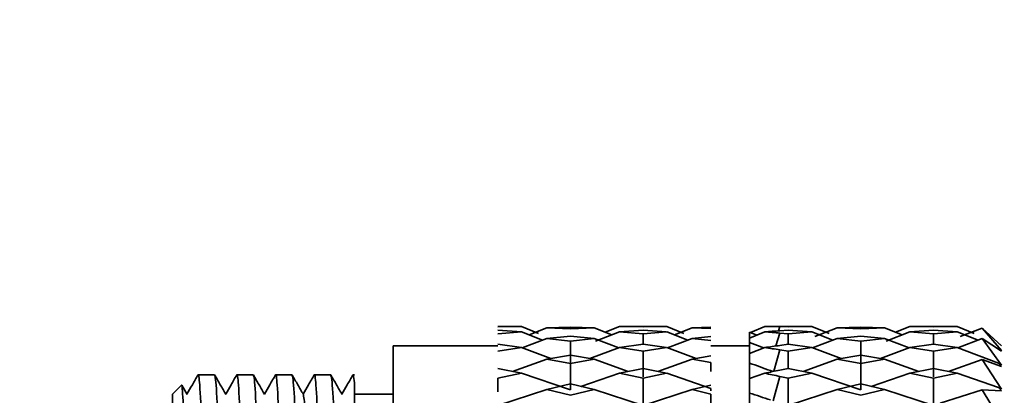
# Model space of a CAD drawing. Header units: millimetres. Extents: x -7686 to -856, y -458 to 6140.
# Tile 35 of 102: x -6003 to -5977, y 3664 to 3674. Entities that reach past the tile are written whole.
import ezdxf

# ---------------------------------------------------------------- set-up
doc = ezdxf.new("R2010")
doc.units = ezdxf.units.MM
doc.header["$LTSCALE"] = 5
doc.header["$PDSIZE"] = -1
doc.layers.add('细实线', color=1, linetype='Continuous', lineweight=20)
doc.dimstyles.new('安装', dxfattribs={"dimtxt": 6, "dimasz": 12, "dimexe": 7, "dimexo": 0.625, "dimtad": 1, "dimtoh": 1, "dimtxsty": 'Standard', "dimcen": 2.5, "dimclrd": 4, "dimclre": 4, "dimclrt": 3, "dimadec": 0, "dimazin": 0, "dimtfac": 1, "dimtmove": 0, "dimatfit": 3, "dimfxl": 1, "dimarcsym": 0})

# ---------------------------------------------------------------- blocks, each defined once
blk = doc.blocks.new('*D73')
at = {"layer": 'Defpoints', "color": 0, "linetype": 'Continuous', "transparency": 16777216}
for p in [(-5831.961, 3764.628), (-6092.748, 3374.818), (-5832.245, 3374.628)]:
    blk.add_point(p, dxfattribs=at)
at = {"layer": '细实线', "color": 4, "linetype": 'Continuous', "lineweight": -2, "transparency": 16777216}
for p, q in [((-5832.586, 3764.629), (-6099.464, 3764.823)), ((-6092.473, 3752.818), (-6092.74, 3386.818)), ((-5832.87, 3374.629), (-6099.748, 3374.823))]:
    blk.add_line(p, q, dxfattribs=at)
at = {"layer": '细实线', "color": 4, "linetype": 'Continuous', "transparency": 16777216}
for points in [[(-6094.473, 3752.82), (-6090.473, 3752.817), (-6092.464, 3764.818)], [(-6094.74, 3386.82), (-6090.74, 3386.817), (-6092.748, 3374.818)]]:
    blk.add_solid(points, dxfattribs=at)
at = {"layer": '细实线', "color": 3, "linetype": 'Continuous', "transparency": 16777216, "insert": (-6096.231, 3569.821), "char_height": 6, "attachment_point": 5, "rotation": 89.9582}
blk.add_mtext('390', dxfattribs=at)

msp = doc.modelspace()

# ---------------------------------------------------------------- linework, layer by layer
at = {"linetype": 'Continuous', "lineweight": 35}
for p, q in [((-5989.633, 3665.683), (-5990.247, 3665.683)), ((-5990.245, 3665.68), (-5989.636, 3665.683)), ((-5989.636, 3665.683), (-5989.192, 3665.508)), ((-5988.981, 3665.649), (-5989.438, 3665.469)), ((-5988.981, 3665.649), (-5989.438, 3665.469)), ((-5988.981, 3665.649), (-5988.37, 3665.668)), ((-5988.37, 3665.668), (-5988.981, 3665.649)), ((-5988.37, 3665.623), (-5988.981, 3665.649)), ((-5988.37, 3665.668), (-5987.759, 3665.649)), ((-5988.37, 3665.668), (-5987.759, 3665.649)), ((-5988.37, 3665.623), (-5987.759, 3665.649)), ((-5987.759, 3665.649), (-5987.304, 3665.469)), ((-5987.105, 3665.684), (-5987.476, 3665.537)), ((-5985.883, 3665.683), (-5987.108, 3665.683)), ((-5986.496, 3665.68), (-5987.105, 3665.683)), ((-5986.496, 3665.68), (-5985.886, 3665.683)), ((-5985.885, 3665.684), (-5985.441, 3665.507)), ((-5985.687, 3665.469), (-5985.231, 3665.649)), ((-5985.687, 3665.469), (-5985.231, 3665.649)), ((-5984.745, 3665.665), (-5985.231, 3665.649)), ((-5985.231, 3665.649), (-5984.745, 3665.629)), ((-5983.723, 3665.53), (-5983.355, 3665.683)), ((-5982.134, 3665.683), (-5983.355, 3665.683)), ((-5982.999, 3665.571), (-5982.96, 3665.682)), ((-5982.96, 3665.682), (-5982.746, 3665.68)), ((-5982.746, 3665.68), (-5982.136, 3665.683)), ((-5982.136, 3665.683), (-5981.691, 3665.508)), ((-5981.481, 3665.649), (-5982.057, 3665.422)), ((-5981.481, 3665.649), (-5980.87, 3665.668)), ((-5980.87, 3665.668), (-5981.481, 3665.649)), ((-5980.87, 3665.623), (-5981.481, 3665.649)), ((-5980.87, 3665.668), (-5980.259, 3665.649)), ((-5980.87, 3665.668), (-5980.259, 3665.649)), ((-5980.87, 3665.623), (-5980.259, 3665.649)), ((-5980.259, 3665.649), (-5979.804, 3665.469)), ((-5979.605, 3665.683), (-5979.976, 3665.537)), ((-5978.383, 3665.683), (-5979.608, 3665.683)), ((-5979.605, 3665.683), (-5978.996, 3665.68)), ((-5978.385, 3665.683), (-5978.996, 3665.68)), ((-5977.946, 3665.508), (-5978.385, 3665.684)), ((-5977.741, 3665.645), (-5978.306, 3665.422)), ((-5977.245, 3665.063), (-5977.741, 3665.645)), ((-5977.741, 3665.644), (-5977.245, 3665.183)), ((-5989.636, 3665.547), (-5990.245, 3665.587)), ((-5990.245, 3665.499), (-5989.636, 3665.547)), ((-5989.636, 3665.546), (-5989.092, 3665.335)), ((-5988.981, 3665.377), (-5989.617, 3665.134)), ((-5988.981, 3665.377), (-5988.37, 3665.439)), ((-5988.37, 3665.307), (-5988.981, 3665.377)), ((-5988.37, 3665.439), (-5987.759, 3665.377)), ((-5988.37, 3665.307), (-5987.759, 3665.377)), ((-5987.759, 3665.376), (-5987.124, 3665.134)), ((-5987.105, 3665.547), (-5987.723, 3665.307)), ((-5987.105, 3665.547), (-5986.496, 3665.587)), ((-5986.496, 3665.499), (-5987.105, 3665.547)), ((-5985.886, 3665.547), (-5986.496, 3665.587)), ((-5986.496, 3665.499), (-5985.886, 3665.547)), ((-5986.496, 3665.225), (-5986.496, 3665.499)), ((-5985.885, 3665.547), (-5985.342, 3665.334)), ((-5985.866, 3665.134), (-5985.231, 3665.376)), ((-5984.745, 3665.427), (-5985.231, 3665.377)), ((-5985.231, 3665.377), (-5984.745, 3665.322)), ((-5983.745, 3665.387), (-5983.355, 3665.547)), ((-5983.745, 3665.539), (-5983.558, 3665.463)), ((-5983.745, 3665.388), (-5983.745, 3665.539)), ((-5983.745, 3665.272), (-5983.745, 3665.387)), ((-5983.063, 3665.182), (-5982.96, 3665.516)), ((-5982.96, 3665.574), (-5982.746, 3665.587)), ((-5982.96, 3665.516), (-5982.746, 3665.499)), ((-5982.136, 3665.547), (-5982.746, 3665.587)), ((-5982.746, 3665.499), (-5982.136, 3665.547)), ((-5982.746, 3665.225), (-5982.746, 3665.499)), ((-5982.136, 3665.546), (-5981.592, 3665.335)), ((-5981.481, 3665.377), (-5982.118, 3665.134)), ((-5981.481, 3665.377), (-5980.87, 3665.439)), ((-5980.87, 3665.307), (-5981.481, 3665.377)), ((-5980.87, 3665.439), (-5980.259, 3665.377)), ((-5980.87, 3665.307), (-5980.259, 3665.377)), ((-5980.259, 3665.376), (-5979.624, 3665.134)), ((-5979.605, 3665.547), (-5980.222, 3665.306)), ((-5978.996, 3665.587), (-5979.605, 3665.547)), ((-5979.605, 3665.547), (-5978.996, 3665.499)), ((-5978.996, 3665.587), (-5978.385, 3665.547)), ((-5978.385, 3665.547), (-5978.996, 3665.499)), ((-5978.996, 3665.499), (-5978.996, 3665.225)), ((-5977.843, 3665.333), (-5978.385, 3665.547)), ((-5977.741, 3665.372), (-5978.366, 3665.134)), ((-5977.245, 3664.688), (-5977.741, 3665.372)), ((-5977.741, 3665.372), (-5977.245, 3665.045)), ((-5990.245, 3665.183), (-5992.947, 3665.183)), ((-5989.636, 3665.141), (-5990.245, 3665.225)), ((-5990.245, 3665.05), (-5989.636, 3665.141)), ((-5989.636, 3665.14), (-5988.876, 3664.858)), ((-5988.37, 3665.307), (-5988.37, 3664.671)), ((-5987.105, 3665.141), (-5987.866, 3664.858)), ((-5987.105, 3665.141), (-5986.496, 3665.225)), ((-5986.496, 3665.05), (-5987.105, 3665.141)), ((-5985.886, 3665.141), (-5986.496, 3665.225)), ((-5986.496, 3665.05), (-5985.886, 3665.141)), ((-5985.885, 3665.141), (-5985.128, 3664.858)), ((-5983.745, 3665.183), (-5984.745, 3665.183)), ((-5983.745, 3664.988), (-5983.355, 3665.141)), ((-5982.96, 3665.196), (-5982.746, 3665.225)), ((-5982.136, 3665.141), (-5982.746, 3665.225)), ((-5982.746, 3665.05), (-5982.136, 3665.141)), ((-5982.136, 3665.14), (-5981.376, 3664.858)), ((-5980.87, 3665.307), (-5980.87, 3664.671)), ((-5979.605, 3665.141), (-5980.365, 3664.858)), ((-5978.996, 3665.225), (-5979.605, 3665.141)), ((-5979.605, 3665.141), (-5978.996, 3665.05)), ((-5978.996, 3665.225), (-5978.385, 3665.141)), ((-5978.385, 3665.141), (-5978.996, 3665.05)), ((-5977.32, 3664.741), (-5978.385, 3665.141)), ((-5977.245, 3665.183), (-5977.32, 3665.258)), ((-5977.32, 3665.258), (-5977.245, 3665.183)), ((-5977.245, 3665.045), (-5977.32, 3665.127)), ((-5977.32, 3665.127), (-5977.245, 3665.063)), ((-5988.981, 3664.84), (-5988.37, 3664.945)), ((-5988.37, 3664.945), (-5987.759, 3664.84)), ((-5986.496, 3664.387), (-5986.496, 3665.05)), ((-5984.745, 3664.924), (-5985.231, 3664.84)), ((-5983.119, 3664.527), (-5982.96, 3665.083)), ((-5982.96, 3665.083), (-5982.746, 3665.05)), ((-5982.746, 3664.602), (-5982.746, 3665.05)), ((-5981.481, 3664.84), (-5980.87, 3664.945)), ((-5980.87, 3664.945), (-5980.259, 3664.84)), ((-5978.996, 3665.05), (-5978.996, 3664.387)), ((-5989.636, 3664.478), (-5990.245, 3664.602)), ((-5988.981, 3664.84), (-5989.863, 3664.524)), ((-5988.37, 3664.729), (-5988.981, 3664.84)), ((-5988.37, 3664.729), (-5987.759, 3664.84)), ((-5988.37, 3664.729), (-5988.37, 3664.044)), ((-5987.759, 3664.84), (-5986.878, 3664.524)), ((-5987.105, 3664.478), (-5986.496, 3664.602)), ((-5985.886, 3664.478), (-5986.496, 3664.602)), ((-5986.113, 3664.524), (-5985.231, 3664.84)), ((-5985.231, 3664.84), (-5984.745, 3664.752)), ((-5984.745, 3664.52), (-5984.745, 3664.752)), ((-5984.745, 3664.654), (-5984.745, 3664.714)), ((-5982.96, 3664.559), (-5982.746, 3664.602)), ((-5982.136, 3664.478), (-5982.746, 3664.602)), ((-5981.481, 3664.84), (-5982.363, 3664.524)), ((-5980.87, 3664.729), (-5981.481, 3664.84)), ((-5980.87, 3664.729), (-5980.259, 3664.84)), ((-5980.87, 3664.729), (-5980.87, 3664.044)), ((-5980.259, 3664.84), (-5979.378, 3664.524)), ((-5978.996, 3664.602), (-5979.605, 3664.478)), ((-5978.996, 3664.602), (-5978.385, 3664.478)), ((-5977.741, 3664.836), (-5978.613, 3664.524)), ((-5977.245, 3664.069), (-5977.741, 3664.836)), ((-5977.741, 3664.836), (-5977.245, 3664.653)), ((-5977.245, 3664.654), (-5977.32, 3664.741)), ((-5977.32, 3664.741), (-5977.245, 3664.688)), ((-5997.559, 3664.433), (-5997.982, 3664.433)), ((-5996.559, 3664.433), (-5996.982, 3664.433)), ((-5995.559, 3664.433), (-5995.982, 3664.433)), ((-5994.559, 3664.433), (-5994.982, 3664.433)), ((-5993.945, 3664.433), (-5993.982, 3664.433)), ((-5990.245, 3664.347), (-5989.636, 3664.478)), ((-5989.636, 3664.477), (-5988.37, 3664.044)), ((-5987.105, 3664.478), (-5988.102, 3664.136)), ((-5986.496, 3664.347), (-5987.105, 3664.478)), ((-5986.496, 3664.347), (-5985.886, 3664.478)), ((-5985.885, 3664.478), (-5984.745, 3664.085)), ((-5983.745, 3664.337), (-5983.355, 3664.478)), ((-5983.141, 3664.522), (-5983.203, 3664.544)), ((-5983.194, 3664.511), (-5983.203, 3664.544)), ((-5983.132, 3663.765), (-5982.96, 3664.393)), ((-5982.96, 3664.393), (-5982.746, 3664.347)), ((-5982.746, 3664.347), (-5982.136, 3664.478)), ((-5982.136, 3664.477), (-5980.87, 3664.044)), ((-5979.605, 3664.478), (-5980.602, 3664.136)), ((-5979.605, 3664.478), (-5978.996, 3664.347)), ((-5978.385, 3664.478), (-5978.996, 3664.347)), ((-5977.32, 3664.109), (-5978.385, 3664.478)), ((-5998.408, 3664.171), (-5998.645, 3663.933)), ((-5998.265, 3663.928), (-5998.403, 3664.168)), ((-5990.245, 3663.997), (-5990.245, 3664.347)), ((-5988.981, 3664.056), (-5988.37, 3664.199)), ((-5988.37, 3664.199), (-5987.759, 3664.056)), ((-5986.496, 3663.646), (-5986.496, 3664.347)), ((-5984.745, 3664.17), (-5985.231, 3664.056)), ((-5982.746, 3663.646), (-5982.746, 3664.347)), ((-5981.481, 3664.056), (-5980.87, 3664.199)), ((-5980.87, 3664.199), (-5980.259, 3664.056)), ((-5978.996, 3664.347), (-5978.996, 3663.646)), ((-5977.245, 3664.019), (-5977.32, 3664.109)), ((-5977.32, 3664.109), (-5977.245, 3664.069)), ((-5998.645, 3649.433), (-5998.645, 3663.933)), ((-5992.945, 3663.933), (-5993.945, 3663.933)), ((-5988.981, 3664.056), (-5990.245, 3663.646)), ((-5988.37, 3663.906), (-5988.981, 3664.056)), ((-5988.37, 3663.906), (-5987.759, 3664.056)), ((-5987.759, 3664.055), (-5986.496, 3663.646)), ((-5986.496, 3663.646), (-5985.231, 3664.055)), ((-5985.231, 3664.056), (-5984.745, 3663.937)), ((-5984.745, 3664.02), (-5984.745, 3664.085)), ((-5984.745, 3663.67), (-5984.745, 3663.937)), ((-5981.481, 3664.056), (-5982.746, 3663.646)), ((-5980.87, 3663.906), (-5981.481, 3664.056)), ((-5980.87, 3663.906), (-5980.259, 3664.056)), ((-5980.259, 3664.055), (-5978.996, 3663.646)), ((-5977.741, 3664.052), (-5978.821, 3663.703)), ((-5977.245, 3663.227), (-5977.741, 3664.052)), ((-5977.741, 3664.052), (-5977.245, 3664.019))]:
    msp.add_line(p, q, dxfattribs=at)
at = {"color": 4}
msp.add_arc((-5831.961, 3764.628), 692.802, 310, 160, dxfattribs=at)
at = {"color": 4, "linetype": 'ByBlock'}
msp.add_arc((-5831.961, 3764.628), 360.339, 96.77028, 202.78183, dxfattribs=at)
at = {"linetype": 'Continuous', "lineweight": 35}
for points, knots in [([(-5982.96, 3665.682), (-5983.026, 3665.682), (-5983.158, 3665.683), (-5983.289, 3665.683), (-5983.355, 3665.683)], [0, 0, 0, 0, 0.499997, 1, 1, 1, 1]), ([(-5983.355, 3665.547), (-5983.289, 3665.551), (-5983.158, 3665.561), (-5983.026, 3665.57), (-5982.96, 3665.574)], [0, 0, 0, 0, 0.4999968, 1, 1, 1, 1]), ([(-5982.96, 3665.516), (-5983.026, 3665.522), (-5983.158, 3665.532), (-5983.289, 3665.542), (-5983.355, 3665.547)], [0, 0, 0, 0, 0.499997, 1, 1, 1, 1]), ([(-5983.384, 3665.129), (-5983.414, 3665.141), (-5983.535, 3665.187), (-5983.655, 3665.234), (-5983.745, 3665.27)], [0, 0, 0, 0, 0.2511053, 1, 1, 1, 1]), ([(-5983.745, 3664.99), (-5983.745, 3665.002), (-5983.745, 3665.096), (-5983.745, 3665.189), (-5983.745, 3665.27)], [0, 0, 0, 0, 0.131373, 1, 1, 1, 1]), ([(-5983.355, 3665.141), (-5983.289, 3665.15), (-5983.158, 3665.169), (-5983.026, 3665.187), (-5982.96, 3665.196)], [0, 0, 0, 0, 0.499997, 1, 1, 1, 1]), ([(-5982.96, 3665.083), (-5983.026, 3665.092), (-5983.158, 3665.112), (-5983.289, 3665.131), (-5983.355, 3665.141)], [0, 0, 0, 0, 0.499997, 1, 1, 1, 1]), ([(-5983.745, 3664.742), (-5983.745, 3664.75), (-5983.745, 3664.833), (-5983.745, 3664.915), (-5983.745, 3664.988)], [0, 0, 0, 0, 0.103605, 1, 1, 1, 1]), ([(-5983.745, 3664.339), (-5983.745, 3664.384), (-5983.745, 3664.519), (-5983.745, 3664.652), (-5983.745, 3664.74)], [0, 0, 0, 0, 0.341608, 1, 1, 1, 1]), ([(-5983.203, 3664.544), (-5983.294, 3664.576), (-5983.475, 3664.64), (-5983.655, 3664.707), (-5983.745, 3664.74)], [0, 0, 0, 0, 0.499973, 1, 1, 1, 1]), ([(-5997.985, 3664.432), (-5998.034, 3664.348), (-5998.129, 3664.183), (-5998.224, 3664.018), (-5998.27, 3663.938)], [0, 0, 0, 0, 0.512801, 1, 1, 1, 1]), ([(-5997.482, 3648.933), (-5997.491, 3648.959), (-5997.518, 3649.032), (-5997.566, 3649.835), (-5997.617, 3651.511), (-5997.672, 3653.782), (-5997.726, 3656.377), (-5997.778, 3659.008), (-5997.834, 3661.374), (-5997.885, 3663.223), (-5997.937, 3664.205), (-5997.97, 3664.495), (-5997.985, 3664.418), (-5997.987, 3664.409)], [0, 0, 0, 0, 0.057577, 0.163793, 0.270009, 0.376222, 0.482437, 0.588651, 0.694864, 0.80108, 0.907293, 0.989218, 1, 1, 1, 1]), ([(-5997.559, 3664.433), (-5997.55, 3664.408), (-5997.523, 3664.334), (-5997.475, 3663.531), (-5997.424, 3661.855), (-5997.369, 3659.584), (-5997.315, 3656.989), (-5997.263, 3654.358), (-5997.206, 3651.993), (-5997.156, 3650.144), (-5997.103, 3649.162), (-5997.071, 3648.871), (-5997.055, 3648.949), (-5997.053, 3648.958)], [0, 0, 0, 0, 0.057566, 0.163733, 0.269901, 0.376066, 0.482232, 0.588398, 0.694562, 0.80073, 0.906894, 0.988767, 1, 1, 1, 1]), ([(-5997.265, 3663.929), (-5997.313, 3664.013), (-5997.41, 3664.18), (-5997.507, 3664.348), (-5997.556, 3664.432)], [0, 0, 0, 0, 0.499985, 1, 1, 1, 1]), ([(-5996.985, 3664.432), (-5997.034, 3664.347), (-5997.129, 3664.183), (-5997.224, 3664.018), (-5997.27, 3663.938)], [0, 0, 0, 0, 0.513112, 1, 1, 1, 1]), ([(-5996.482, 3648.933), (-5996.491, 3648.959), (-5996.518, 3649.032), (-5996.566, 3649.835), (-5996.617, 3651.511), (-5996.672, 3653.782), (-5996.726, 3656.377), (-5996.778, 3659.008), (-5996.834, 3661.374), (-5996.885, 3663.223), (-5996.937, 3664.205), (-5996.97, 3664.496), (-5996.985, 3664.418), (-5996.987, 3664.408)], [0, 0, 0, 0, 0.057556, 0.163733, 0.26991, 0.376084, 0.48226, 0.588435, 0.694609, 0.800786, 0.90696, 0.988855, 1, 1, 1, 1]), ([(-5996.559, 3664.433), (-5996.55, 3664.408), (-5996.523, 3664.334), (-5996.475, 3663.531), (-5996.424, 3661.855), (-5996.369, 3659.584), (-5996.315, 3656.989), (-5996.263, 3654.358), (-5996.206, 3651.993), (-5996.156, 3650.143), (-5996.103, 3649.162), (-5996.071, 3648.871), (-5996.055, 3648.948), (-5996.054, 3648.957)], [0, 0, 0, 0, 0.0575939, 0.1638127, 0.2700321, 0.3762482, 0.4824656, 0.5886826, 0.6948985, 0.8011176, 0.9073335, 0.9892459, 1, 1, 1, 1]), ([(-5996.265, 3663.929), (-5996.313, 3664.012), (-5996.41, 3664.18), (-5996.507, 3664.348), (-5996.556, 3664.432)], [0, 0, 0, 0, 0.499986, 1, 1, 1, 1]), ([(-5995.985, 3664.432), (-5996.034, 3664.348), (-5996.129, 3664.183), (-5996.224, 3664.018), (-5996.27, 3663.938)], [0, 0, 0, 0, 0.512811, 1, 1, 1, 1]), ([(-5995.482, 3648.933), (-5995.491, 3648.959), (-5995.518, 3649.032), (-5995.566, 3649.835), (-5995.617, 3651.511), (-5995.672, 3653.782), (-5995.726, 3656.377), (-5995.778, 3659.008), (-5995.834, 3661.374), (-5995.885, 3663.223), (-5995.937, 3664.205), (-5995.97, 3664.495), (-5995.985, 3664.418), (-5995.987, 3664.409)], [0, 0, 0, 0, 0.0575764, 0.1637914, 0.270007, 0.3762193, 0.4824329, 0.5886461, 0.6948582, 0.8010735, 0.9072856, 0.9892104, 1, 1, 1, 1]), ([(-5995.559, 3664.433), (-5995.55, 3664.408), (-5995.523, 3664.334), (-5995.475, 3663.531), (-5995.424, 3661.855), (-5995.369, 3659.584), (-5995.315, 3656.989), (-5995.263, 3654.358), (-5995.206, 3651.993), (-5995.156, 3650.143), (-5995.103, 3649.162), (-5995.071, 3648.871), (-5995.055, 3648.948), (-5995.054, 3648.957)], [0, 0, 0, 0, 0.0576, 0.163831, 0.270062, 0.37629, 0.48252, 0.588749, 0.694977, 0.801208, 0.907435, 0.989357, 1, 1, 1, 1]), ([(-5995.264, 3663.928), (-5995.313, 3664.012), (-5995.41, 3664.18), (-5995.507, 3664.348), (-5995.555, 3664.432)], [0, 0, 0, 0, 0.499986, 1, 1, 1, 1]), ([(-5994.985, 3664.432), (-5995.034, 3664.347), (-5995.129, 3664.183), (-5995.224, 3664.018), (-5995.27, 3663.938)], [0, 0, 0, 0, 0.513176, 1, 1, 1, 1]), ([(-5994.482, 3648.933), (-5994.491, 3648.959), (-5994.518, 3649.032), (-5994.566, 3649.835), (-5994.617, 3651.511), (-5994.672, 3653.782), (-5994.726, 3656.377), (-5994.778, 3659.008), (-5994.834, 3661.374), (-5994.885, 3663.223), (-5994.937, 3664.205), (-5994.97, 3664.496), (-5994.985, 3664.418), (-5994.987, 3664.408)], [0, 0, 0, 0, 0.057551, 0.16372, 0.269889, 0.376055, 0.482222, 0.588388, 0.694554, 0.800723, 0.906888, 0.988777, 1, 1, 1, 1]), ([(-5994.559, 3664.433), (-5994.55, 3664.408), (-5994.523, 3664.334), (-5994.475, 3663.531), (-5994.424, 3661.855), (-5994.369, 3659.584), (-5994.315, 3656.989), (-5994.263, 3654.358), (-5994.206, 3651.993), (-5994.156, 3650.144), (-5994.103, 3649.161), (-5994.071, 3648.871), (-5994.055, 3648.949), (-5994.053, 3648.959)], [0, 0, 0, 0, 0.0575479, 0.1636818, 0.2698163, 0.3759475, 0.48208, 0.5882121, 0.6943431, 0.8004774, 0.9066084, 0.9884553, 1, 1, 1, 1]), ([(-5994.265, 3663.929), (-5994.313, 3664.012), (-5994.41, 3664.18), (-5994.507, 3664.348), (-5994.556, 3664.432)], [0, 0, 0, 0, 0.499986, 1, 1, 1, 1]), ([(-5993.985, 3664.432), (-5994.034, 3664.348), (-5994.129, 3664.183), (-5994.224, 3664.018), (-5994.27, 3663.938)], [0, 0, 0, 0, 0.512816, 1, 1, 1, 1]), ([(-5993.945, 3664.227), (-5993.955, 3664.308), (-5993.967, 3664.411), (-5993.981, 3664.443), (-5993.985, 3664.419), (-5993.987, 3664.409)], [0, 0, 0, 0, 0.686282, 0.871331, 1, 1, 1, 1]), ([(-5983.355, 3664.478), (-5983.289, 3664.491), (-5983.158, 3664.519), (-5983.026, 3664.546), (-5982.96, 3664.559)], [0, 0, 0, 0, 0.499997, 1, 1, 1, 1]), ([(-5982.96, 3664.393), (-5983.026, 3664.408), (-5983.158, 3664.436), (-5983.289, 3664.464), (-5983.355, 3664.478)], [0, 0, 0, 0, 0.499997, 1, 1, 1, 1]), ([(-5998.145, 3650.031), (-5998.151, 3650.3), (-5998.169, 3651.062), (-5998.197, 3652.845), (-5998.233, 3655.329), (-5998.265, 3657.959), (-5998.301, 3660.419), (-5998.333, 3662.438), (-5998.368, 3663.779), (-5998.393, 3664.168), (-5998.406, 3664.171), (-5998.408, 3664.171)], [0, 0, 0, 0, 0.071486, 0.202615, 0.333548, 0.464263, 0.594359, 0.723721, 0.852897, 0.980891, 1, 1, 1, 1]), ([(-5993.945, 3653.404), (-5993.945, 3653.829), (-5993.945, 3654.988), (-5993.945, 3657.122), (-5993.945, 3659.588), (-5993.945, 3661.782), (-5993.945, 3663.43), (-5993.945, 3663.973), (-5993.945, 3664.227)], [0, 0, 0, 0, 0.104451, 0.284835, 0.465992, 0.651946, 0.837652, 1, 1, 1, 1]), ([(-5983.745, 3663.967), (-5983.745, 3664.012), (-5983.745, 3664.135), (-5983.745, 3664.259), (-5983.745, 3664.337)], [0, 0, 0, 0, 0.363281, 1, 1, 1, 1]), ([(-5994.776, 3649.479), (-5994.778, 3649.469), (-5994.797, 3649.371), (-5994.836, 3649.966), (-5994.89, 3651.262), (-5994.942, 3653.252), (-5994.999, 3655.607), (-5995.049, 3658.089), (-5995.106, 3660.414), (-5995.157, 3662.303), (-5995.212, 3663.61), (-5995.247, 3663.818), (-5995.265, 3663.921)], [0, 0, 0, 0, 0.012005, 0.121957, 0.231962, 0.342012, 0.452077, 0.562071, 0.672099, 0.782187, 0.892126, 1, 1, 1, 1]), ([(-5983.745, 3663.455), (-5983.745, 3663.533), (-5983.745, 3663.703), (-5983.745, 3663.873), (-5983.745, 3663.965)], [0, 0, 0, 0, 0.457366, 1, 1, 1, 1]), ([(-5983.203, 3663.788), (-5983.294, 3663.817), (-5983.475, 3663.875), (-5983.655, 3663.935), (-5983.745, 3663.965)], [0, 0, 0, 0, 0.499973, 1, 1, 1, 1])]:
    msp.add_open_spline(points, degree=3, knots=knots, dxfattribs=at)
msp.add_open_spline([(-5992.945, 3648.183), (-5992.945, 3648.311), (-5992.945, 3648.567), (-5992.945, 3650.532), (-5992.945, 3653.342), (-5992.945, 3656.683), (-5992.945, 3660.025), (-5992.945, 3662.834), (-5992.945, 3664.8), (-5992.945, 3665.056), (-5992.945, 3665.183)], degree=3, dxfattribs=at)

# ---------------------------------------------------------------- dimensions: what is measured, and where the dimension line sits
at = {"layer": '细实线', "color": 1, "linetype": 'Continuous'}
dim = msp.add_aligned_dim(p1=(-5831.961, 3764.628), p2=(-5832.245, 3374.628), distance=-260.503, dimstyle='安装', dxfattribs=at)
dim.commit()
dim.dimension.update_dxf_attribs({"geometry": '*D73', "text_midpoint": (-6096.231, 3569.821)})

doc.saveas('drawing.dxf')
